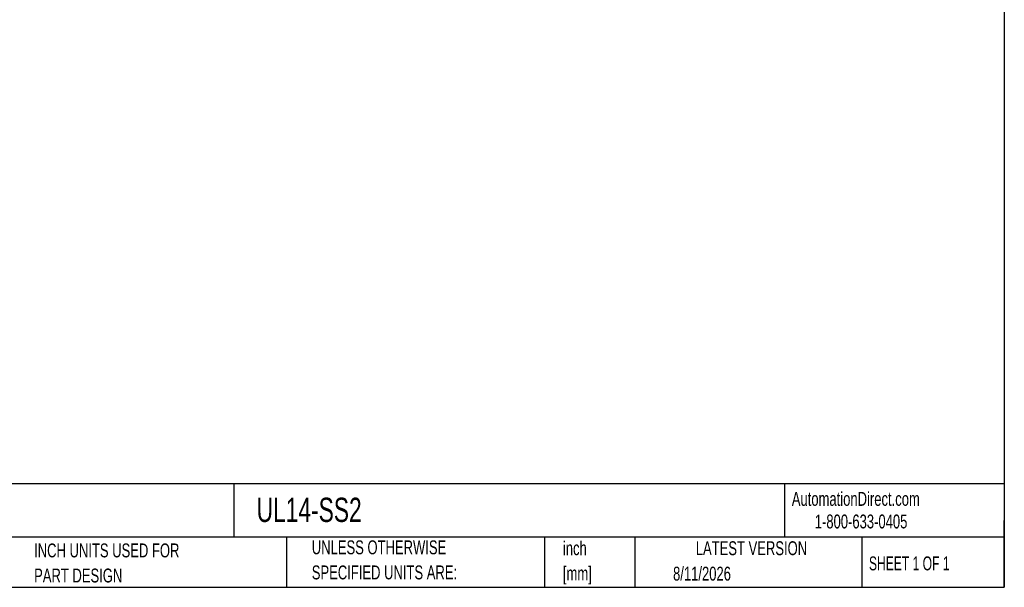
# Model space of a CAD drawing. Header units: inches. Extents: x 0.2 to 10.8, y 0.2 to 8.2.
# Tile 2 of 4: x 4.8 to 10.8, y 0.2 to 3.7. Entities that reach past the tile are written whole.
import ezdxf

# ---------------------------------------------------------------- set-up
doc = ezdxf.new("R2010")
doc.units = ezdxf.units.IN
doc.header["$MEASUREMENT"] = 0
doc.linetypes.add('SLD-Solid', pattern=[0])
doc.layers.add('TEXT', color=140, linetype='SLD-Solid', lineweight=25)
doc.styles.add('SLDTEXTSTYLE0', font='TXT', dxfattribs={"width": 0.7})
doc.styles.add('SLDTEXTSTYLE1', font='TXT', dxfattribs={"width": 0.65})

# ---------------------------------------------------------------- blocks, each defined once
blk = doc.blocks.new('SW_NOTE_0')
at = {"layer": 'TEXT', "color": 0, "char_height": 0.08333, "attachment_point": 1, "style": 'SLDTEXTSTYLE0'}
for s, insert in [('inch', (0, 0.1074)), ('[mm]', (0, -0.0431))]:
    blk.add_mtext(s, dxfattribs=dict(at, insert=insert))
blk = doc.blocks.new('SW_NOTE_0_1')
at = {"layer": 'TEXT', "color": 0, "char_height": 0.083333, "attachment_point": 1, "style": 'SLDTEXTSTYLE0'}
for s, insert in [('UNLESS OTHERWISE', (0, 0.1074)), ('SPECIFIED UNITS ARE:', (0, -0.0431))]:
    blk.add_mtext(s, dxfattribs=dict(at, insert=insert))
blk = doc.blocks.new('SW_NOTE_0_5')
at = {"layer": 'TEXT', "color": 0, "char_height": 0.083333, "attachment_point": 1, "style": 'SLDTEXTSTYLE0'}
for s, insert in [('INCH UNITS USED FOR', (0, 0.1074)), ('PART DESIGN', (0, -0.0431))]:
    blk.add_mtext(s, dxfattribs=dict(at, insert=insert))

msp = doc.modelspace()

# ---------------------------------------------------------------- linework, layer by layer
at = {"layer": 'TEXT'}
for p, q in [((10.75, 8.25), (10.75, 0.25)), ((10.75, 0.8711), (0.25, 0.8711)), ((6.1322, 0.8711), (6.1322, 0.55)), ((9.4321, 0.8711), (9.4321, 0.55)), ((10.75, 0.25), (10.75, 0.65)), ((10.75, 0.55), (0.25, 0.55)), ((6.448, 0.55), (6.448, 0.25)), ((7.9931, 0.55), (7.9931, 0.25)), ((8.5359, 0.55), (8.5359, 0.25)), ((9.8956, 0.55), (9.8956, 0.25)), ((0.25, 0.25), (10.75, 0.25))]:
    msp.add_line(p, q, dxfattribs=at)

# ---------------------------------------------------------------- block references
for name, p in [('SW_NOTE_0_1', (6.5987, 0.4241)), ('SW_NOTE_0', (8.104, 0.4186)), ('SW_NOTE_0_5', (4.9342, 0.4055))]:
    msp.add_blockref(name, p, dxfattribs=at)

# ---------------------------------------------------------------- texts
for s, insert, char_height, attachment_point, style in [('AutomationDirect.com', (9.4762, 0.8219), 0.083333, 1, 'SLDTEXTSTYLE0'), ('UL14-SS2', (6.268, 0.7875), 0.14583, 1, 'SLDTEXTSTYLE0'), ('1-800-633-0405', (9.6138, 0.6865), 0.083333, 1, 'SLDTEXTSTYLE0'), ('LATEST VERSION', (9.2343, 0.5261), 0.083333, 2, 'SLDTEXTSTYLE0'), ('SHEET 1 OF 1', (9.9386, 0.4351), 0.083333, 1, 'SLDTEXTSTYLE1'), ('8/11/2026', (8.7643, 0.3737), 0.08333, 1, 'SLDTEXTSTYLE0')]:
    msp.add_mtext(s, dxfattribs=dict(at, insert=insert, char_height=char_height, attachment_point=attachment_point, style=style))

doc.saveas('drawing.dxf')
